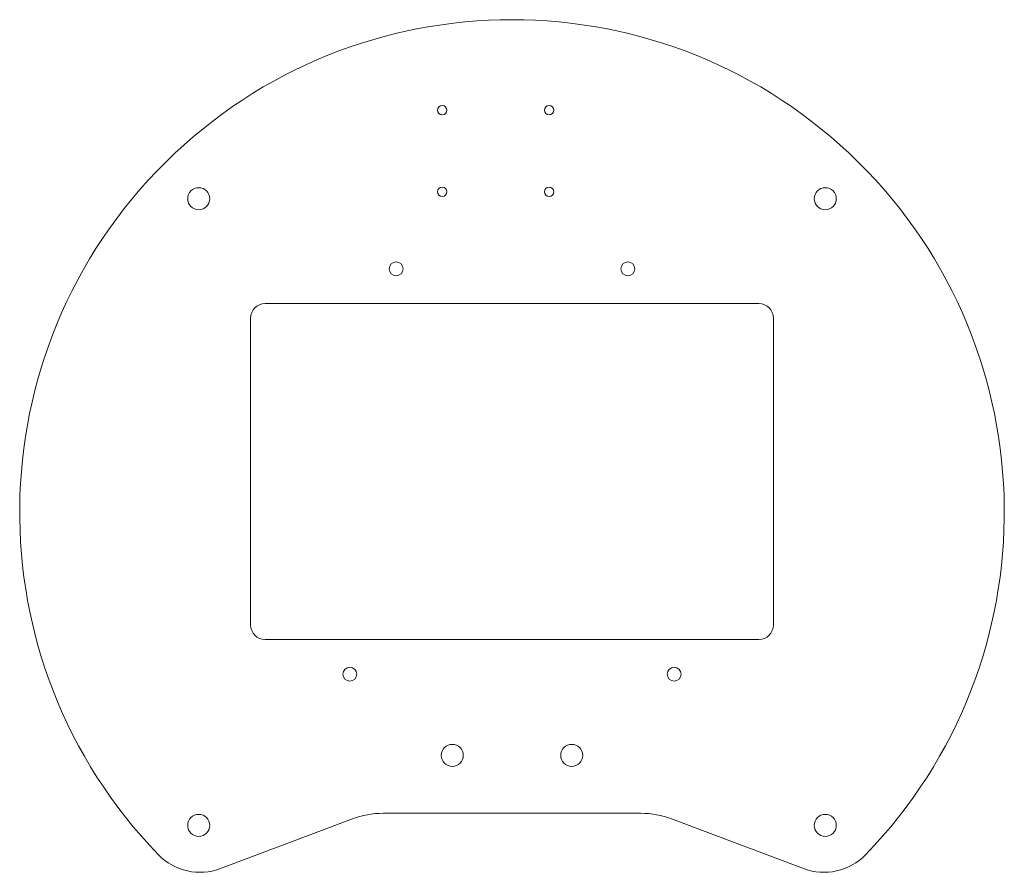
# Model space of a CAD drawing. Header units: millimetres. Extents: x -85 to 85, y -62 to 85.
import ezdxf

# ---------------------------------------------------------------- set-up
doc = ezdxf.new("R2010")
doc.units = ezdxf.units.MM

msp = doc.modelspace()

# ---------------------------------------------------------------- linework, layer by layer
at = {"color": 7, "linetype": 'Continuous', "lineweight": 0}
for p, q in [((-42.64, 36), (42.64, 36)), ((-45.14, -19.5), (-45.14, 33.5)), ((45.14, 33.5), (45.14, -19.5)), ((42.64, -22), (-42.64, -22)), ((-22.27, -52), (22.27, -52)), ((-50.34, -61.55), (-27.56, -52.96)), ((27.56, -52.96), (50.34, -61.55))]:
    msp.add_line(p, q, dxfattribs=at)
for centre, radius in [((-12.05, 69.38), 0.8), ((6.4, 69.38), 0.8), ((-54.09, 54.09), 1.9), ((-12.05, 55.29), 0.8), ((6.4, 55.29), 0.8), ((54.09, 54.09), 1.9), ((-20, 42), 1.2), ((20, 42), 1.2), ((-28, -28), 1.2), ((28, -28), 1.2), ((-10.31, -42), 1.9), ((10.31, -42), 1.9), ((-54.09, -54.09), 1.9), ((54.09, -54.09), 1.9)]:
    msp.add_circle(centre, radius, dxfattribs=at)
for centre, radius, start, end in [((0, 0), 85, 315.904, 224.096), ((-42.64, 33.5), 2.5, 90, 180), ((42.64, 33.5), 2.5, 0, 90), ((-42.64, -19.5), 2.5, 180, 270), ((42.64, -19.5), 2.5, 270, 0), ((-22.27, -67), 15, 90, 110.6471), ((22.27, -67), 15, 69.3529, 90), ((-53.86, -52.19), 10, 224.096, 290.6471), ((53.86, -52.19), 10, 249.3529, 315.904)]:
    msp.add_arc(centre, radius, start, end, dxfattribs=at)

doc.saveas('drawing.dxf')
